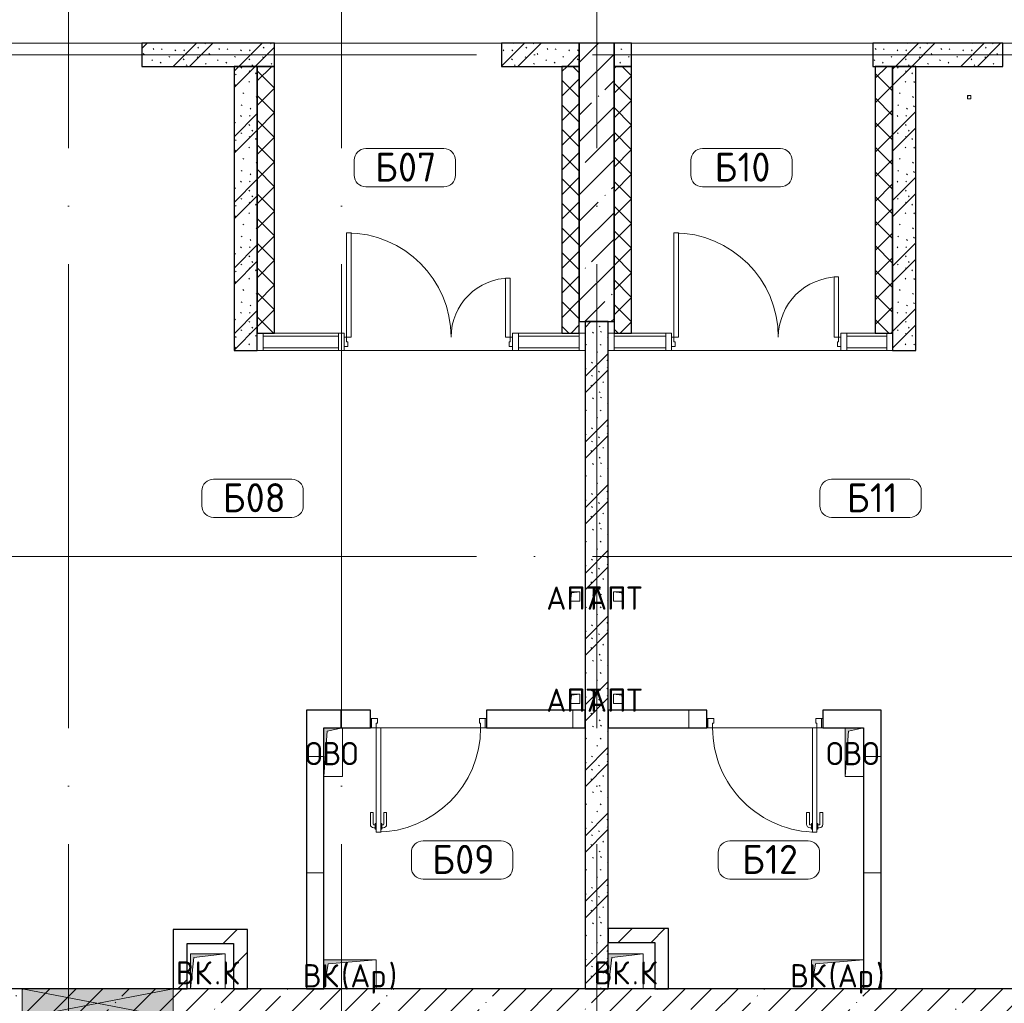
# Model space of a CAD drawing. Header units: millimetres. Extents: x -30540 to 173936, y -11730 to 122288.
# Tile 98 of 116: x 96233 to 104718, y 85875 to 94352. Entities that reach past the tile are written whole.
import ezdxf

# ---------------------------------------------------------------- set-up
doc = ezdxf.new("R2010")
doc.units = ezdxf.units.MM
doc.linetypes.add('ADSK_Линия сетки', pattern=[5000, 4000, -500, 0, -500])
for name, color, linetype, lineweight in [('A-____-NOTE-TEXT', 7, 'Continuous', 18), ('A-AREA-____-IDEN', 7, 'Continuous', 9), ('A-DOOR-____-MCUT', 7, 'Continuous', 9), ('A-DOOR-____-OTLN', 7, 'Continuous', 18), ('A-DOOR-FRAM-MCUT', 7, 'Continuous', 9), ('A-FLOR-____-OTLN', 7, 'Continuous', 18), ('A-GLAZ-____-MCUT', 7, 'Continuous', 9), ('A-GLAZ-____-OTLN', 7, 'Continuous', 18), ('A-GLAZ-CURT-MCUT', 7, 'Continuous', 9), ('A-GLAZ-CURT-OTLN', 7, 'Continuous', 18), ('A-GLAZ-CWMG-MCUT', 7, 'Continuous', 9), ('A-GLAZ-CWMG-OTLN', 7, 'Continuous', 18), ('A-WALL-____-MCUT', 7, 'Continuous', 40), ('A-WALL-____-PATT', 7, 'Continuous', 40), ('I-WALL-____-MCUT', 7, 'Continuous', 40), ('M-EQPM-____-OTLN', 7, 'Continuous', 18), ('S-COLS-____-MCUT', 7, 'Continuous', 40), ('S-COLS-____-OTLN', 7, 'Continuous', 18), ('S-GRID-____-OTLN', 7, 'Continuous', 9)]:
    doc.layers.add(name, color=color, linetype=linetype, lineweight=lineweight)
doc.styles.add('GOST Common', font='GOST_Common.ttf', dxfattribs={"height": 200})
doc.styles.add('GOST Common_4', font='GOST_Common.ttf', dxfattribs={"height": 250})
pattern_1 = [(45, (0, 0), (-228.0985, 228.0985), []), (45, (228.1, 0), (-228.0985, 228.0985), [403.225, -80.645, 6.706, -73.939])]
pattern_2 = [(135, (300.56, 377.28), (-565.6854, 6e-14), [10, -790]), (135, (349.8, 474.73), (-565.6854, 6e-14), [10, -790]), (135, (423.93, 473.06), (-565.6854, 6e-14), [10, -790]), (135, (229.92, 447.9), (-565.6854, 6e-14), [10, -790]), (135, (155.08, 447.9), (-565.6854, 6e-14), [10, -790]), (135, (114.9, 369.03), (-565.6854, 6e-14), [10, -790]), (135, (132.43, 285.8), (-565.6854, 6e-14), [10, -790]), (135, (214.66, 322), (-565.6854, 6e-14), [10, -790]), (135, (198.16, 261.88), (-565.6854, 6e-14), [10, -790]), (135, (45.2, 272.9), (-565.6854, 6e-14), [10, -790]), (135, (42.32, 336.16), (-565.6854, 6e-14), [10, -790]), (135, (92.26, 192.24), (-565.6854, 6e-14), [10, -790]), (135, (7.07, 149.2), (-565.6854, 6e-14), [10, -790]), (135, (80.6, 95.1), (-565.6854, 6e-14), [10, -790]), (135, (79.53, 36.94), (-565.6854, 6e-14), [10, -790]), (135, (153.87, 74.56), (-565.6854, 6e-14), [10, -790]), (135, (228.35, 124.8), (-565.6854, 6e-14), [10, -790]), (135, (279.75, 180.4), (-565.6854, 6e-14), [10, -790]), (135, (282.9, 31.63), (-565.6854, 6e-14), [10, -790]), (135, (377.38, 53.45), (-565.6854, 6e-14), [10, -790]), (135, (352.28, 102.7), (-565.6854, 6e-14), [10, -790]), (135, (354.05, 0), (-565.6854, 6e-14), [10, -790]), (135, (553.23, 16.45), (-565.6854, 6e-14), [10, -790]), (135, (542.38, 63.45), (-565.6854, 6e-14), [10, -790]), (135, (536.58, 239.3), (-565.6854, 6e-14), [10, -790]), (135, (475.85, 203.9), (-565.6854, 6e-14), [10, -790]), (135, (475.85, 316.54), (-565.6854, 6e-14), [10, -790]), (135, (520.8, 408.7), (-565.6854, 6e-14), [10, -790]), (135, (551.1, 470.8), (-565.6854, 6e-14), [10, -790]), (135, (235.25, 537.93), (-565.6854, 6e-14), [10, -790]), (135, (407.25, 547.65), (-565.6854, 6e-14), [10, -790]), (135, (94.5, 558.6), (-565.6854, 6e-14), [10, -790]), (135, (46.4, 532.3), (-565.6854, 6e-14), [10, -790]), (135, (85.56, 465.04), (-565.6854, 6e-14), [10, -790]), (135, (355.53, 181.14), (-565.6854, 6e-14), [10, -790]), (135, (362.23, 243.6), (-565.6854, 6e-14), [10, -790]), (135, (413.45, 344.1), (-565.6854, 6e-14), [10, -790]), (135, (286.3, 273.25), (-565.6854, 6e-14), [10, -790]), (135, (423.02, 263.72), (-565.6854, 6e-14), [10, -790]), (135, (162.94, 190.2), (-565.6854, 6e-14), [10, -790]), (135, (470.25, 120.93), (-565.6854, 6e-14), [10, -790]), (135, (484.48, 9.78), (-565.6854, 6e-14), [10, -790]), (45, (0, 212.13), (-565.6854, 0), []), (45, (212.13, 0), (-565.6854, 0), []), (45, (353.55, 0), (-565.6854, 0), []), (45, (0, 353.55), (-565.6854, 0), [])]
pattern_3 = [(0, (0, 0), (0, 1000), []), (90, (0, 0), (-1000, 6e-14), [])]
pattern_4 = [(45, (0, 0), (-106.06602, 106.06602), []), (135, (0, 0), (-106.06602, -106.06602), [])]
pattern_5 = [(45, (0, 0), (-424.264, 424.264), []), (45, (0, 282.8), (-424.264, 424.264), [])]

# ---------------------------------------------------------------- blocks, each defined once
blk = doc.blocks.new('АР_Дверь однопольная - 1000х2100h_900__Глухая_С_у аренда_1 эт-4499766-01 ЭМ')
at = {"layer": 'A-DOOR-____-MCUT', "color": 254, "lineweight": 15, "true_color": 0xcccccc}
for p, q in [((-450, 975), (-450, 75)), ((-410, 975), (-450, 975)), ((-410, 75), (-410, 975)), ((-450, 75), (-410, 75))]:
    blk.add_line(p, q, dxfattribs=at)
at = {"layer": 'A-DOOR-____-OTLN', "color": 254, "lineweight": 5, "true_color": 0xcccccc}
for p, q in [((-458, 937.5), (-470, 937.5)), ((-458, 950), (-458, 900)), ((-450, 950), (-458, 950)), ((-410, 950), (-402, 950)), ((-402, 950), (-402, 900)), ((-402, 937.5), (-390, 937.5)), ((-500, 805), (-500, 907.5)), ((-475, 805), (-475, 907.5)), ((-458, 912.5), (-470, 912.5)), ((-458, 900), (-450, 900)), ((-402, 900), (-410, 900)), ((-402, 912.5), (-390, 912.5)), ((-385, 805), (-385, 907.5)), ((-360, 805), (-360, 907.5)), ((-475, 805), (-500, 805)), ((-385, 805), (-360, 805))]:
    blk.add_line(p, q, dxfattribs=at)
for centre, radius, start, end in [((-470, 907.5), 30, 90, 180), ((-390, 907.5), 30, 360, 90), ((-470, 907.5), 4.99, 90, 180), ((-390, 907.5), 4.99, 360, 90)]:
    blk.add_arc(centre, radius, start, end, dxfattribs=at)
at = {"layer": 'A-DOOR-____-OTLN', "color": 254, "lineweight": 13, "true_color": 0xcccccc}
blk.add_arc((-450, 75), 900, 360, 90, dxfattribs=at)
at = {"layer": 'A-DOOR-FRAM-MCUT', "color": 254, "lineweight": 15, "true_color": 0xcccccc}
for p, q in [((-490, 75), (-500, 75)), ((-450, 75), (-490, 75)), ((-490, 75), (-490, -5)), ((-450, 35), (-450, 75)), ((-440, 35), (-450, 35)), ((-440, -5), (-440, 35)), ((450, 35), (440, 35)), ((440, 35), (440, -5)), ((490, 75), (450, 75)), ((450, 75), (450, 35)), ((490, -5), (490, 75)), ((490, 75), (500, 75)), ((-490, -5), (-500, -5)), ((-490, -5), (-440, -5)), ((440, -5), (490, -5)), ((490, -5), (500, -5))]:
    blk.add_line(p, q, dxfattribs=at)
blk = doc.blocks.new('АР_Дверь однопольная - 1000х2100h_900__Глухая_С_у аренда_1 эт-4499795-01 ЭМ')
at = {"layer": 'A-DOOR-____-MCUT', "color": 254, "lineweight": 15, "true_color": 0xcccccc}
for p, q in [((450, 975), (410, 975)), ((410, 975), (410, 75)), ((450, 75), (450, 975)), ((410, 75), (450, 75))]:
    blk.add_line(p, q, dxfattribs=at)
at = {"layer": 'A-DOOR-____-OTLN', "color": 254, "lineweight": 5, "true_color": 0xcccccc}
for p, q in [((402, 937.5), (390, 937.5)), ((402, 950), (402, 900)), ((410, 950), (402, 950)), ((450, 950), (458, 950)), ((458, 950), (458, 900)), ((458, 937.5), (470, 937.5)), ((360, 805), (360, 907.5)), ((385, 805), (385, 907.5)), ((402, 912.5), (390, 912.5)), ((402, 900), (410, 900)), ((458, 900), (450, 900)), ((458, 912.5), (470, 912.5)), ((475, 805), (475, 907.5)), ((500, 805), (500, 907.5)), ((385, 805), (360, 805)), ((475, 805), (500, 805))]:
    blk.add_line(p, q, dxfattribs=at)
at = {"layer": 'A-DOOR-____-OTLN', "color": 254, "lineweight": 13, "true_color": 0xcccccc}
blk.add_arc((450, 75), 900, 90, 180, dxfattribs=at)
at = {"layer": 'A-DOOR-____-OTLN', "color": 254, "lineweight": 5, "true_color": 0xcccccc}
for centre, radius, start, end in [((390, 907.5), 30, 90, 180), ((470, 907.5), 30, 0, 90), ((390, 907.5), 4.99, 90, 180), ((470, 907.5), 4.99, 0, 90)]:
    blk.add_arc(centre, radius, start, end, dxfattribs=at)
at = {"layer": 'A-DOOR-FRAM-MCUT', "color": 254, "lineweight": 15, "true_color": 0xcccccc}
for p, q in [((-490, 75), (-500, 75)), ((-450, 75), (-490, 75)), ((-490, 75), (-490, -5)), ((-450, 35), (-450, 75)), ((-440, 35), (-450, 35)), ((-440, -5), (-440, 35)), ((450, 35), (440, 35)), ((440, 35), (440, -5)), ((490, 75), (450, 75)), ((450, 75), (450, 35)), ((490, -5), (490, 75)), ((490, 75), (500, 75)), ((-490, -5), (-500, -5)), ((-490, -5), (-440, -5)), ((440, -5), (490, -5)), ((490, -5), (500, -5))]:
    blk.add_line(p, q, dxfattribs=at)
blk = doc.blocks.new('Системная панель - С остеклением-1327012-01 ЭМ')
at = {"layer": 'A-GLAZ-CURT-MCUT', "color": 254, "lineweight": 15, "true_color": 0xcccccc}
for p, q in [((222.5, 50), (-222.5, 50)), ((-222.5, 50), (-222.5, -50)), ((222.5, -50), (222.5, 50)), ((-222.5, -50), (222.5, -50))]:
    blk.add_line(p, q, dxfattribs=at)
blk = doc.blocks.new('Системная панель - С остеклением-1327004-01 ЭМ')
at = {"layer": 'A-GLAZ-CURT-MCUT', "color": 254, "lineweight": 15, "true_color": 0xcccccc}
for p, q in [((262.5, 50), (-262.5, 50)), ((-262.5, 50), (-262.5, -50)), ((262.5, -50), (262.5, 50)), ((-262.5, -50), (262.5, -50))]:
    blk.add_line(p, q, dxfattribs=at)
blk = doc.blocks.new('АР_Дверь_Панель двупольная - АР_Дверь_Панель двупольная-1327041-01 ЭМ')
at = {"layer": 'A-DOOR-____-MCUT', "color": 254, "lineweight": 15, "true_color": 0xcccccc}
for p, q in [((-710, 40), (-710, 940)), ((-710, 940), (-670, 940)), ((-670, 940), (-670, 40)), ((710, 560), (670, 560)), ((670, 560), (670, 40)), ((710, 40), (710, 560)), ((-670, 40), (-710, 40)), ((670, 40), (710, 40))]:
    blk.add_line(p, q, dxfattribs=at)
at = {"layer": 'A-DOOR-____-OTLN', "color": 254, "lineweight": 13, "true_color": 0xcccccc}
for centre, radius, start, end in [((-710, 40), 900, 0, 90), ((710, 40), 520, 90, 180)]:
    blk.add_arc(centre, radius, start, end, dxfattribs=at)
at = {"layer": 'A-DOOR-FRAM-MCUT', "color": 254, "lineweight": 15, "true_color": 0xcccccc}
for p, q in [((-730, 40), (-710, 40)), ((-730, -40), (-730, 40)), ((-710, 40), (-710, 0)), ((710, 0), (700, 0)), ((700, 0), (700, -40)), ((730, 40), (710, 40)), ((710, 40), (710, 0)), ((730, -40), (730, 40)), ((-700, -40), (-730, -40)), ((-710, 0), (-700, 0)), ((-700, 0), (-700, -40)), ((700, -40), (730, -40))]:
    blk.add_line(p, q, dxfattribs=at)
blk = doc.blocks.new('Системная панель - С остеклением-1327038-01 ЭМ')
at = {"layer": 'A-GLAZ-CURT-MCUT', "color": 254, "lineweight": 15, "true_color": 0xcccccc}
for p, q in [((172.5, 50), (-172.5, 50)), ((-172.5, 50), (-172.5, -50)), ((172.5, -50), (172.5, 50)), ((-172.5, -50), (172.5, -50))]:
    blk.add_line(p, q, dxfattribs=at)
blk = doc.blocks.new('АР_Дверь_Панель двупольная - АР_Дверь_Панель двупольная-1327068-01 ЭМ')
at = {"layer": 'A-DOOR-____-MCUT', "color": 254, "lineweight": 15, "true_color": 0xcccccc}
for p, q in [((-705, 40), (-705, 940)), ((-705, 940), (-665, 940)), ((-665, 940), (-665, 40)), ((705, 550), (665, 550)), ((665, 550), (665, 40)), ((705, 40), (705, 550)), ((-665, 40), (-705, 40)), ((665, 40), (705, 40))]:
    blk.add_line(p, q, dxfattribs=at)
at = {"layer": 'A-DOOR-____-OTLN', "color": 254, "lineweight": 13, "true_color": 0xcccccc}
for centre, radius, start, end in [((-705, 40), 900, 0, 90), ((705, 40), 510, 90, 180)]:
    blk.add_arc(centre, radius, start, end, dxfattribs=at)
at = {"layer": 'A-DOOR-FRAM-MCUT', "color": 254, "lineweight": 15, "true_color": 0xcccccc}
for p, q in [((-725, 40), (-705, 40)), ((-725, -40), (-725, 40)), ((-705, 40), (-705, 0)), ((705, 0), (695, 0)), ((695, 0), (695, -40)), ((725, 40), (705, 40)), ((705, 40), (705, 0)), ((725, -40), (725, 40)), ((-695, -40), (-725, -40)), ((-705, 0), (-695, 0)), ((-695, 0), (-695, -40)), ((695, -40), (725, -40))]:
    blk.add_line(p, q, dxfattribs=at)
blk = doc.blocks.new('Системная панель - С остеклением-1327005-01 ЭМ')
at = {"layer": 'A-GLAZ-CURT-MCUT', "color": 254, "lineweight": 15, "true_color": 0xcccccc}
for p, q in [((325, 50), (-325, 50)), ((-325, 50), (-325, -50)), ((325, -50), (325, 50)), ((-325, -50), (325, -50))]:
    blk.add_line(p, q, dxfattribs=at)
blk = doc.blocks.new('Прямоугольный импост - 150Х50-1324026-01 ЭМ')
at = {"layer": 'A-GLAZ-CWMG-MCUT', "color": 254, "lineweight": 15, "true_color": 0xcccccc}
for p, q in [((-50, 75), (0, 75)), ((-50, -75), (-50, 75)), ((0, 75), (0, -75)), ((0, -75), (-50, -75))]:
    blk.add_line(p, q, dxfattribs=at)
blk = doc.blocks.new('Прямоугольный импост - 150Х50-1323995-01 ЭМ')
at = {"layer": 'A-GLAZ-CWMG-MCUT', "color": 254, "lineweight": 15, "true_color": 0xcccccc}
for p, q in [((-25, 75), (25, 75)), ((-25, 40), (-25, 75)), ((25, 75), (25, -75)), ((-25, -75), (-25, -40)), ((25, -75), (-25, -75))]:
    blk.add_line(p, q, dxfattribs=at)
blk = doc.blocks.new('Прямоугольный импост - 150Х50-V83-01 ЭМ')
at = {"layer": 'A-GLAZ-CWMG-MCUT', "color": 254, "lineweight": 15, "true_color": 0xcccccc}
for p, q in [((-25, 75), (25, 75)), ((-25, -75), (-25, 75)), ((25, 75), (25, 40)), ((25, -75), (-25, -75)), ((25, -40), (25, -75))]:
    blk.add_line(p, q, dxfattribs=at)
blk = doc.blocks.new('Прямоугольный импост - 150Х50-1324027-01 ЭМ')
at = {"layer": 'A-GLAZ-CWMG-MCUT', "color": 254, "lineweight": 15, "true_color": 0xcccccc}
for p, q in [((0, 75), (-50, 75)), ((-50, 75), (-50, -75)), ((0, -75), (0, 75)), ((-50, -75), (0, -75))]:
    blk.add_line(p, q, dxfattribs=at)
blk = doc.blocks.new('АР_Отверстие прямоугольное - ОВВ-4520822-01 ЭМ')
at = {"layer": 'A-GLAZ-____-OTLN', "lineweight": 13, "true_color": 0xf9f9f9}
blk.add_hatch(color=7, dxfattribs=at).paths.add_polyline_path([(-525, 125), (-525, -125), (775, -125), (775, 125)])
at = {"layer": 'A-GLAZ-____-MCUT', "color": 254, "lineweight": 15, "true_color": 0xcccccc}
for p, q in [((-525, 125), (-525, -125)), ((775, 125), (775, -125))]:
    blk.add_line(p, q, dxfattribs=at)
at = {"layer": 'A-GLAZ-____-OTLN', "color": 254, "lineweight": 5, "true_color": 0xcccccc}
for p, q in [((775, 125), (-525, -125)), ((-525, 125), (775, -125))]:
    blk.add_line(p, q, dxfattribs=at)
at = {"layer": 'A-GLAZ-____-OTLN', "color": 254, "lineweight": 13, "true_color": 0xcccccc}
for p, q in [((775, 125), (-525, 125)), ((-525, 125), (-525, -125)), ((775, -125), (775, 125)), ((-525, -125), (775, -125))]:
    blk.add_line(p, q, dxfattribs=at)
blk = doc.blocks.new('АР_Канал вертикальный прямоугольный - ВК_К-6141898-01 ЭМ')
at = {"layer": 'M-EQPM-____-OTLN', "lineweight": 13, "true_color": 0xe2e2e2}
blk.add_hatch(color=254, dxfattribs=at).paths.add_polyline_path([(-150, -150), (-120, 120), (150, 150), (-150, 150)])
at = {"layer": 'M-EQPM-____-OTLN', "color": 253, "lineweight": 13, "true_color": 0xaaaaaa}
for p, q in [((150, 150), (-150, 150)), ((-150, 150), (-150, -150)), ((150, 150), (-150, 150)), ((-150, 150), (-150, -150)), ((-150, -150), (-150, 150)), ((-150, 150), (150, 150)), ((-150, -150), (-120, 120)), ((-150, -150), (-120, 120)), ((-120, 120), (150, 150)), ((-120, 120), (150, 150)), ((150, -150), (150, 150)), ((150, 150), (150, -150)), ((-150, -150), (150, -150)), ((150, -150), (-150, -150))]:
    blk.add_line(p, q, dxfattribs=at)
blk = doc.blocks.new('АР_Канал вертикальный прямоугольный - ВК_К-6739870-01 ЭМ')
at = {"layer": 'M-EQPM-____-OTLN', "lineweight": 13, "true_color": 0xe2e2e2}
blk.add_hatch(color=254, dxfattribs=at).paths.add_polyline_path([(-150, -150), (-120, 120), (150, 150), (-150, 150)])
at = {"layer": 'M-EQPM-____-OTLN', "color": 253, "lineweight": 13, "true_color": 0xaaaaaa}
for p, q in [((150, 150), (-150, 150)), ((-150, 150), (-150, -150)), ((150, 150), (-150, 150)), ((-150, 150), (-150, -150)), ((-150, -150), (-150, 150)), ((-150, 150), (150, 150)), ((-150, -150), (-120, 120)), ((-150, -150), (-120, 120)), ((-120, 120), (150, 150)), ((-120, 120), (150, 150)), ((150, -150), (150, 150)), ((150, 150), (150, -150)), ((-150, -150), (150, -150)), ((150, -150), (-150, -150))]:
    blk.add_line(p, q, dxfattribs=at)
blk = doc.blocks.new('АР_Канал вертикальный прямоугольный - ВК_Ар_-2271467-01 ЭМ')
at = {"layer": 'M-EQPM-____-OTLN', "lineweight": 13, "true_color": 0xe2e2e2}
blk.add_hatch(color=254, dxfattribs=at).paths.add_polyline_path([(-225, -125), (-190, 90), (225, 125), (-225, 125)])
at = {"layer": 'M-EQPM-____-OTLN', "color": 253, "lineweight": 13, "true_color": 0xaaaaaa}
for p, q in [((225, 125), (-225, 125)), ((-225, 125), (-225, -125)), ((225, 125), (-225, 125)), ((-225, 125), (-225, -125)), ((-225, -125), (-225, 125)), ((-225, 125), (225, 125)), ((-225, -125), (-190, 90)), ((-225, -125), (-190, 90)), ((-190, 90), (225, 125)), ((-190, 90), (225, 125)), ((225, -125), (225, 125)), ((225, 125), (225, -125)), ((-225, -125), (225, -125)), ((225, -125), (-225, -125))]:
    blk.add_line(p, q, dxfattribs=at)
blk = doc.blocks.new('АР_Канал вертикальный прямоугольный - ОВО-2981035-01 ЭМ')
at = {"layer": 'M-EQPM-____-OTLN', "lineweight": 13, "true_color": 0xe2e2e2}
blk.add_hatch(color=254, dxfattribs=at).paths.add_polyline_path([(-80, -210), (-51, 181), (80, 210), (-80, 210), (-80, 82)])
at = {"layer": 'M-EQPM-____-OTLN', "color": 253, "lineweight": 13, "true_color": 0xaaaaaa}
for p, q in [((80, 210), (-80, 210)), ((-80, 210), (-80, -210)), ((80, 210), (-80, 210)), ((-80, 210), (-80, -210)), ((-80, -210), (-80, 210)), ((-80, 210), (80, 210)), ((-80, -210), (-51, 181)), ((-80, -210), (-51, 181)), ((-51, 181), (80, 210)), ((-51, 181), (80, 210)), ((80, -210), (80, 210)), ((80, 210), (80, -210)), ((-80, -210), (80, -210)), ((80, -210), (-80, -210))]:
    blk.add_line(p, q, dxfattribs=at)
blk = doc.blocks.new('АР_Канал вертикальный прямоугольный - АПТ-2616171-01 ЭМ')
at = {"layer": 'M-EQPM-____-OTLN', "lineweight": 13, "true_color": 0xe2e2e2}
blk.add_hatch(color=254, dxfattribs=at).paths.add_polyline_path([(-40, -40), (-32, 32), (40, 40), (-40, 40)])
at = {"layer": 'M-EQPM-____-OTLN', "color": 253, "lineweight": 13, "true_color": 0xaaaaaa}
for p, q in [((40, 40), (-40, 40)), ((-40, 40), (-40, -40)), ((40, 40), (-40, 40)), ((-40, 40), (-40, -40)), ((-40, -40), (-40, 40)), ((-40, 40), (40, 40)), ((-40, -40), (-32, 32)), ((-40, -40), (-32, 32)), ((-32, 32), (40, 40)), ((-32, 32), (40, 40)), ((40, -40), (40, 40)), ((40, 40), (40, -40)), ((-40, -40), (40, -40)), ((40, -40), (-40, -40))]:
    blk.add_line(p, q, dxfattribs=at)
blk = doc.blocks.new('АР_Канал вертикальный прямоугольный - АПТ-2984948-01 ЭМ')
at = {"layer": 'M-EQPM-____-OTLN', "lineweight": 13, "true_color": 0xe2e2e2}
blk.add_hatch(color=254, dxfattribs=at).paths.add_polyline_path([(-40, 40), (-40, -40), (40, -40), (-32, -32)])
at = {"layer": 'M-EQPM-____-OTLN', "color": 253, "lineweight": 13, "true_color": 0xaaaaaa}
for p, q in [((-40, 40), (-32, -32)), ((-40, 40), (-32, -32)), ((-40, -40), (-40, 40)), ((-40, 40), (40, 40)), ((-40, -40), (-40, 40)), ((40, 40), (-40, 40)), ((-40, 40), (-40, -40)), ((40, 40), (40, -40)), ((40, -40), (40, 40)), ((40, -40), (-40, -40)), ((40, -40), (-40, -40)), ((-40, -40), (40, -40)), ((-32, -32), (40, -40)), ((-32, -32), (40, -40))]:
    blk.add_line(p, q, dxfattribs=at)
blk = doc.blocks.new('АР_Канал вертикальный прямоугольный - ВК_ПоливКР-4769424-01 ЭМ')
at = {"layer": 'M-EQPM-____-OTLN', "lineweight": 13, "true_color": 0xe2e2e2}
blk.add_hatch(color=254, dxfattribs=at).paths.add_polyline_path([(-15, -15), (-12, 12), (15, 15), (-15, 15)])
at = {"layer": 'M-EQPM-____-OTLN', "color": 253, "lineweight": 13, "true_color": 0xaaaaaa}
for p, q in [((15, 15), (-15, 15)), ((-15, 15), (-15, -15)), ((15, 15), (-15, 15)), ((-15, 15), (-15, -15)), ((-15, -15), (-15, 15)), ((-15, 15), (15, 15)), ((-15, -15), (-12, 12)), ((-15, -15), (-12, 12)), ((-12, 12), (15, 15)), ((-12, 12), (15, 15)), ((15, -15), (15, 15)), ((15, 15), (15, -15)), ((-15, -15), (15, -15)), ((15, -15), (-15, -15))]:
    blk.add_line(p, q, dxfattribs=at)
blk = doc.blocks.new('Наметкина 10_РД_АР_К3_отсоединено_rvt-1-01 ЭМ')
at = {"layer": 'A-WALL-____-PATT', "lineweight": 5, "true_color": 0xcccccc}
h = blk.add_hatch(dxfattribs=at)
h.set_pattern_fill('FP_51', color=254, style=0, pattern_type=2)
h.set_pattern_definition(pattern_2)
h.paths.add_polyline_path([(98430.3, 93950), (98430.3, 94150), (97285.3, 94150), (97285.3, 93950), (97993.4, 93950)])
h = blk.add_hatch(dxfattribs=at)
h.set_pattern_fill('FP_51', color=254, style=0, pattern_type=2)
h.set_pattern_definition(pattern_2)
h.paths.add_polyline_path([(101055.3, 93950), (101055.3, 94150), (100385.3, 94150), (100385.3, 93950)])
h = blk.add_hatch(dxfattribs=at)
h.set_pattern_fill('FP_51', color=254, style=0, pattern_type=2)
h.set_pattern_definition(pattern_2)
h.paths.add_polyline_path([(101505.3, 93950), (101505.3, 94150), (101355.3, 94150), (101355.3, 93950)])
h = blk.add_hatch(dxfattribs=at)
h.set_pattern_fill('FP_51', color=254, style=0, pattern_type=2)
h.set_pattern_definition(pattern_2)
h.paths.add_polyline_path([(104705.3, 93950), (104705.3, 94150), (103585.3, 94150), (103585.3, 93950)])
h = blk.add_hatch(dxfattribs=at)
h.set_pattern_fill('FP_51', color=254, style=0, pattern_type=2)
h.set_pattern_definition(pattern_2)
h.paths.add_polyline_path([(98280.3, 91500.4), (98280.3, 93950), (98080.3, 93950), (98080.3, 91500.4)])
h = blk.add_hatch(dxfattribs=at)
h.set_pattern_fill('FP_53', color=254, style=0, pattern_type=2)
h.set_pattern_definition(pattern_4)
h.paths.add_polyline_path([(98430.3, 91650.4), (98430.3, 93950), (98280.3, 93950), (98280.3, 91650.4)])
h = blk.add_hatch(dxfattribs=at)
h.set_pattern_fill('FP_53', color=254, style=0, pattern_type=2)
h.set_pattern_definition(pattern_4)
h.paths.add_polyline_path([(101055.3, 91650.4), (101055.3, 93950), (100905.3, 93950), (100905.3, 91650.4)])
h = blk.add_hatch(dxfattribs=at)
h.set_pattern_fill('FP_53', color=254, style=0, pattern_type=2)
h.set_pattern_definition(pattern_4)
h.paths.add_polyline_path([(101505.3, 91650), (101505.3, 93950), (101355.3, 93950), (101355.3, 91650)])
h = blk.add_hatch(dxfattribs=at)
h.set_pattern_fill('FP_53', color=254, style=0, pattern_type=2)
h.set_pattern_definition(pattern_4)
h.paths.add_polyline_path([(103755.3, 91650), (103755.3, 93949.6), (103605.3, 93949.6), (103605.3, 91650)])
h = blk.add_hatch(dxfattribs=at)
h.set_pattern_fill('FP_51', color=254, style=0, pattern_type=2)
h.set_pattern_definition(pattern_2)
h.paths.add_polyline_path([(103955.3, 91500), (103955.3, 93949.6), (103755.3, 93949.6), (103755.3, 91500)])
h = blk.add_hatch(dxfattribs=at)
h.set_pattern_fill('FP_51', color=254, style=0, pattern_type=2)
h.set_pattern_definition(pattern_2)
h.paths.add_polyline_path([(101305.3, 85999.9), (101305.3, 91750), (101105.3, 91750), (101105.3, 85999.9)])
h = blk.add_hatch(dxfattribs=at)
h.set_pattern_fill('FP_50', color=254, style=0, pattern_type=2)
h.set_pattern_definition(pattern_3)
h.paths.add_polyline_path([(98705.3, 88250), (99255.3, 88250), (99255.3, 88400), (98705.3, 88400)])
h.paths.add_polyline_path([(101105.3, 88250), (101105.3, 88400), (100255.3, 88400), (100255.3, 88250)])
h = blk.add_hatch(dxfattribs=at)
h.set_pattern_fill('FP_50', color=254, style=0, pattern_type=2)
h.set_pattern_definition(pattern_3)
h.paths.add_polyline_path([(103505.3, 88250), (103655.3, 88250), (103655.3, 88400), (103153.7, 88400), (103153.7, 88250), (103374.3, 88250)])
h.paths.add_polyline_path([(102153.7, 88250), (102153.7, 88400), (101305.3, 88400), (101305.3, 88250), (102073.8, 88250)])
h = blk.add_hatch(dxfattribs=at)
h.set_pattern_fill('FP_50', color=254, style=0, pattern_type=2)
h.set_pattern_definition(pattern_3)
h.paths.add_polyline_path([(98855.3, 86000), (98855.3, 88250), (98705.3, 88250), (98705.3, 86000)])
h = blk.add_hatch(dxfattribs=at)
h.set_pattern_fill('FP_50', color=254, style=0, pattern_type=2)
h.set_pattern_definition(pattern_3)
h.paths.add_polyline_path([(103655.3, 86000), (103655.3, 88250), (103505.3, 88250), (103505.3, 86000)])
h = blk.add_hatch(dxfattribs=at)
h.set_pattern_fill('FP_52', color=254, style=0, pattern_type=2)
h.set_pattern_definition(pattern_5)
h.paths.add_polyline_path([(97675.3, 86000), (97675.3, 86510), (97555.3, 86510), (97555.3, 86000)])
h = blk.add_hatch(dxfattribs=at)
h.set_pattern_fill('FP_52', color=254, style=0, pattern_type=2)
h.set_pattern_definition(pattern_5)
h.paths.add_polyline_path([(97675.3, 86390), (98075.3, 86390), (98075.3, 86510), (97675.3, 86510)])
h = blk.add_hatch(dxfattribs=at)
h.set_pattern_fill('FP_52', color=254, style=0, pattern_type=2)
h.set_pattern_definition(pattern_5)
h.paths.add_polyline_path([(98195.3, 86000), (98195.3, 86510), (98075.3, 86510), (98075.3, 86000)])
h = blk.add_hatch(dxfattribs=at)
h.set_pattern_fill('FP_52', color=254, style=0, pattern_type=2)
h.set_pattern_definition(pattern_5)
h.paths.add_polyline_path([(101705.3, 86400), (101825.3, 86400), (101825.3, 86520), (101305.3, 86520), (101305.3, 86400)])
h = blk.add_hatch(dxfattribs=at)
h.set_pattern_fill('FP_27', color=254, style=0, pattern_type=2)
h.set_pattern_definition(pattern_1)
h.paths.add_polyline_path([(92072.8, 85750), (107255.3, 85750), (107255.3, 86000), (88680.3, 86000), (88680.3, 85750), (92030.3, 85750)])
at = {"layer": 'S-COLS-____-OTLN', "lineweight": 5, "true_color": 0xcccccc}
h = blk.add_hatch(dxfattribs=at)
h.set_pattern_fill('FP_27', color=254, style=0, pattern_type=2)
h.set_pattern_definition(pattern_1)
h.paths.add_polyline_path([(101355.3, 91750), (101355.3, 94150), (101055.3, 94150), (101055.3, 91750)])
at = {"layer": 'A-FLOR-____-OTLN', "color": 254, "lineweight": 13, "true_color": 0xcccccc}
for p, q in [((97285.3, 94150), (95305.3, 94150)), ((100385.3, 94150), (98430.3, 94150)), ((103585.3, 94150), (101505.3, 94150)), ((106785.3, 94150), (104705.3, 94150)), ((104705.3, 93950), (103955.3, 93949.6)), ((98430.3, 91650.4), (98980.3, 91650.4)), ((100530.3, 91650.4), (100905.3, 91650.4)), ((101505.3, 91650), (101800.3, 91650)), ((103360.3, 91650), (103605.3, 91650)), ((98980.3, 91500.4), (98330.3, 91500.4)), ((99030.3, 91500.4), (100480.3, 91500.4)), ((100480.3, 91500.4), (99030.3, 91500.4)), ((101055.3, 91500.4), (100530.3, 91500.4)), ((101800.3, 91500), (101355.3, 91500)), ((101850.3, 91500), (103310.3, 91500)), ((103310.3, 91500), (101850.3, 91500)), ((103705.3, 91500), (103360.3, 91500)), ((99255.3, 88250), (99265.3, 88250)), ((99345.3, 88250), (100205.3, 88250)), ((100245.3, 88250), (100255.3, 88250)), ((102153.7, 88250), (102163.7, 88250)), ((102203.7, 88250), (103063.7, 88250)), ((103143.7, 88250), (103153.7, 88250)), ((97555.3, 86000), (97555.3, 86510))]:
    blk.add_line(p, q, dxfattribs=at)
at = {"layer": 'A-WALL-____-MCUT', "color": 254, "lineweight": 30, "true_color": 0xcccccc}
for p, q in [((98430.3, 94150), (97285.3, 94150)), ((97285.3, 94150), (97285.3, 93950)), ((98430.3, 93950), (98430.3, 94150)), ((101055.3, 94150), (100385.3, 94150)), ((100385.3, 94150), (100385.3, 93950)), ((101055.3, 93950), (101055.3, 94150)), ((101505.3, 94150), (101355.3, 94150)), ((101355.3, 94150), (101355.3, 93950)), ((101505.3, 93950), (101505.3, 94150)), ((104705.3, 94150), (103585.3, 94150)), ((103585.3, 94150), (103585.3, 93950)), ((104705.3, 93950), (104705.3, 94150)), ((97285.3, 93950), (98430.3, 93950)), ((98280.3, 93950), (98280.3, 91650.4)), ((98430.3, 93950), (98280.3, 93950)), ((98430.3, 91650.4), (98430.3, 93950)), ((100385.3, 93950), (101055.3, 93950)), ((100905.3, 93950), (100905.3, 91650.4)), ((101055.3, 93950), (100905.3, 93950)), ((101055.3, 91650.4), (101055.3, 93950)), ((101505.3, 93950), (101355.3, 93950)), ((101355.3, 93950), (101355.3, 91650)), ((101355.3, 93950), (101505.3, 93950)), ((101505.3, 91650), (101505.3, 93950)), ((103585.3, 93950), (104705.3, 93950)), ((103755.3, 93949.6), (103605.3, 93949.6)), ((103605.3, 93949.6), (103605.3, 91650)), ((103755.3, 91650), (103755.3, 93949.6)), ((98280.3, 91650.4), (98430.3, 91650.4)), ((100905.3, 91650.4), (101055.3, 91650.4)), ((101355.3, 91650), (101505.3, 91650)), ((103605.3, 91650), (103755.3, 91650)), ((96255.3, 86000), (90070.3, 86000)), ((97555.3, 86000), (96255.3, 86000)), ((107255.3, 86000), (97555.3, 86000))]:
    blk.add_line(p, q, dxfattribs=at)
at = {"layer": 'I-WALL-____-MCUT', "color": 254, "lineweight": 30, "true_color": 0xcccccc}
for p, q in [((98080.3, 93950), (98080.3, 91500.4)), ((98280.3, 93950), (98080.3, 93950)), ((98280.3, 91500.4), (98280.3, 93950)), ((103755.3, 93949.6), (103755.3, 91500)), ((103955.3, 93949.6), (103755.3, 93949.6)), ((103955.3, 91500), (103955.3, 93949.6)), ((101105.3, 91750), (101105.3, 85999.9)), ((101305.3, 91750), (101105.3, 91750)), ((101305.3, 85999.9), (101305.3, 91750)), ((98080.3, 91500.4), (98280.3, 91500.4)), ((103755.3, 91500), (103955.3, 91500)), ((99255.3, 88400), (98705.3, 88400)), ((98705.3, 88400), (98705.3, 88250)), ((99255.3, 88250), (99255.3, 88400)), ((101105.3, 88400), (100255.3, 88400)), ((100255.3, 88400), (100255.3, 88250)), ((101105.3, 88250), (101105.3, 88400)), ((102153.7, 88400), (101305.3, 88400)), ((101305.3, 88400), (101305.3, 88250)), ((102153.7, 88250), (102153.7, 88400)), ((103655.3, 88400), (103153.7, 88400)), ((103153.7, 88400), (103153.7, 88250)), ((103655.3, 88250), (103655.3, 88400)), ((98705.3, 88250), (98705.3, 86000)), ((98855.3, 88250), (99255.3, 88250)), ((98855.3, 86000), (98855.3, 88250)), ((100255.3, 88250), (101105.3, 88250)), ((101305.3, 88250), (102153.7, 88250)), ((103153.7, 88250), (103505.3, 88250)), ((103505.3, 88250), (103505.3, 86000)), ((103655.3, 86000), (103655.3, 88250)), ((97555.3, 86510), (97555.3, 86000)), ((97675.3, 86510), (97555.3, 86510)), ((98075.3, 86510), (97675.3, 86510)), ((98195.3, 86510), (98075.3, 86510)), ((98195.3, 86000), (98195.3, 86510)), ((101825.3, 86520), (101305.3, 86520)), ((101305.3, 86520), (101305.3, 86400)), ((101825.3, 86400), (101825.3, 86520)), ((97675.3, 86390), (98075.3, 86390)), ((97675.3, 86000), (97675.3, 86390)), ((98075.3, 86390), (98075.3, 86000)), ((101305.3, 86400), (101705.3, 86400)), ((101705.3, 86400), (101705.3, 86000)), ((101825.3, 86000), (101825.3, 86400)), ((97555.3, 86000), (97675.3, 86000)), ((98075.3, 86000), (98195.3, 86000)), ((98705.3, 86000), (98855.3, 86000)), ((101105.3, 85999.9), (101305.3, 85999.9)), ((101705.3, 86000), (101825.3, 86000)), ((103505.3, 86000), (103655.3, 86000))]:
    blk.add_line(p, q, dxfattribs=at)
at = {"layer": 'S-COLS-____-MCUT', "color": 254, "lineweight": 30, "true_color": 0xcccccc}
for p, q in [((101055.3, 94150), (101055.3, 91750)), ((101355.3, 94150), (101055.3, 94150)), ((101355.3, 91750), (101355.3, 94150)), ((101055.3, 91750), (101355.3, 91750))]:
    blk.add_line(p, q, dxfattribs=at)
at = {"layer": 'A-DOOR-____-OTLN', "color": 254, "lineweight": 13, "true_color": 0xcccccc}
for name, p in [('АР_Дверь_Панель двупольная - АР_Дверь_Панель двупольная-1327068-01 ЭМ', (99755.3, 91575.4)), ('АР_Дверь_Панель двупольная - АР_Дверь_Панель двупольная-1327041-01 ЭМ', (102580.3, 91575))]:
    blk.add_blockref(name, p, dxfattribs=at)
at = {"layer": 'A-DOOR-____-OTLN', "color": 254, "lineweight": 13, "true_color": 0xcccccc, "rotation": 180}
for name, p in [('АР_Дверь однопольная - 1000х2100h_900__Глухая_С_у аренда_1 эт-4499795-01 ЭМ', (99755.3, 88325)), ('АР_Дверь однопольная - 1000х2100h_900__Глухая_С_у аренда_1 эт-4499766-01 ЭМ', (102653.7, 88325))]:
    blk.add_blockref(name, p, dxfattribs=at)
at = {"layer": 'A-GLAZ-____-OTLN', "color": 254, "lineweight": 13, "true_color": 0xcccccc, "rotation": 180}
blk.add_blockref('АР_Отверстие прямоугольное - ОВВ-4520822-01 ЭМ', (97030.3, 85875), dxfattribs=at)
at = {"layer": 'A-GLAZ-CURT-OTLN', "color": 254, "lineweight": 13, "true_color": 0xcccccc, "rotation": 180}
for name, p in [('Системная панель - С остеклением-1327005-01 ЭМ', (98655.3, 91575.4)), ('Системная панель - С остеклением-1327004-01 ЭМ', (100792.8, 91575.4))]:
    blk.add_blockref(name, p, dxfattribs=at)
at = {"layer": 'A-GLAZ-CURT-OTLN', "color": 254, "lineweight": 13, "true_color": 0xcccccc}
for name, p in [('Системная панель - С остеклением-1327012-01 ЭМ', (101577.8, 91575)), ('Системная панель - С остеклением-1327038-01 ЭМ', (103532.8, 91575))]:
    blk.add_blockref(name, p, dxfattribs=at)
at = {"layer": 'A-GLAZ-CWMG-OTLN', "color": 254, "lineweight": 13, "true_color": 0xcccccc, "extrusion": (0, 0, -1)}
for name, p in [('Прямоугольный импост - 150Х50-1324026-01 ЭМ', (-98280.3, 91575.4)), ('Прямоугольный импост - 150Х50-1323995-01 ЭМ', (-99005.3, 91575.4)), ('Прямоугольный импост - 150Х50-V83-01 ЭМ', (-100505.3, 91575.4))]:
    blk.add_blockref(name, p, dxfattribs=at)
at = {"layer": 'A-GLAZ-CWMG-OTLN', "color": 254, "lineweight": 13, "true_color": 0xcccccc}
blk.add_blockref('Прямоугольный импост - 150Х50-1324027-01 ЭМ', (101105.3, 91575.4), dxfattribs=at)
at = {"layer": 'A-GLAZ-CWMG-OTLN', "color": 254, "lineweight": 13, "true_color": 0xcccccc, "rotation": 180}
blk.add_blockref('Прямоугольный импост - 150Х50-1324027-01 ЭМ', (101305.3, 91575), dxfattribs=at)
at = {"layer": 'A-GLAZ-CWMG-OTLN', "color": 254, "lineweight": 13, "true_color": 0xcccccc, "extrusion": (0, 0, -1), "rotation": 180}
for name, p in [('Прямоугольный импост - 150Х50-V83-01 ЭМ', (-101825.3, 91575)), ('Прямоугольный импост - 150Х50-1323995-01 ЭМ', (-103335.3, 91575)), ('Прямоугольный импост - 150Х50-1324026-01 ЭМ', (-103755.3, 91575))]:
    blk.add_blockref(name, p, dxfattribs=at)
at = {"layer": 'M-EQPM-____-OTLN', "color": 253, "lineweight": 5, "true_color": 0xaaaaaa}
for name, p in [('АР_Канал вертикальный прямоугольный - ВК_ПоливКР-4769424-01 ЭМ', (104415.3, 93685)), ('АР_Канал вертикальный прямоугольный - АПТ-2616171-01 ЭМ', (101020.3, 89380)), ('АР_Канал вертикальный прямоугольный - АПТ-2616171-01 ЭМ', (101020.3, 88500)), ('АР_Канал вертикальный прямоугольный - ОВО-2981035-01 ЭМ', (98935.3, 88040)), ('АР_Канал вертикальный прямоугольный - ОВО-2981035-01 ЭМ', (103425.3, 88040)), ('АР_Канал вертикальный прямоугольный - ВК_К-6739870-01 ЭМ', (97855.3, 86150)), ('АР_Канал вертикальный прямоугольный - ВК_К-6141898-01 ЭМ', (101455.3, 86150)), ('АР_Канал вертикальный прямоугольный - ВК_Ар_-2271467-01 ЭМ', (99080.3, 86125)), ('АР_Канал вертикальный прямоугольный - ВК_Ар_-2271467-01 ЭМ', (103280.3, 86125))]:
    blk.add_blockref(name, p, dxfattribs=at)
at = {"layer": 'M-EQPM-____-OTLN', "color": 253, "lineweight": 5, "true_color": 0xaaaaaa, "rotation": 180}
for p in [(101390.3, 89380), (101390.3, 88500)]:
    blk.add_blockref('АР_Канал вертикальный прямоугольный - АПТ-2984948-01 ЭМ', p, dxfattribs=at)
at = {"layer": 'A-____-NOTE-TEXT', "color": 253, "lineweight": 5, "true_color": 0xaaaaaa, "char_height": 200, "attachment_point": 1, "style": 'GOST Common'}
for s, insert, width in [('АПТ', (100772.1, 89467.2), 609.282), ('АПТ', (101122.5, 89467.2), 609.282), ('АПТ', (100772.1, 88587.2), 609.282), ('АПТ', (101122.5, 88587.2), 609.282), ('ОВО', (98693.1, 88127.2), 593.249), ('ОВО', (103183.1, 88127.2), 593.249), ('ВК', (97580.1, 86237.2), 400.844), ('\\fGOST Common|b0|i0|c204|p34|;К', (97977, 86237.2), 192.405), ('ВК', (98673.1, 86212.2), 400.844), ('\\fGOST Common|b0|i0|c204|p34|;(', (99003.8, 86212.2), 96.203), ('Ар', (99083.2, 86212.2), 400.844), ('\\fGOST Common|b0|i0|c204|p34|;)', (99413.9, 86212.2), 96.203), ('ВК', (101180.1, 86237.2), 400.844), ('\\fGOST Common|b0|i0|c204|p34|;К', (101577, 86237.2), 192.405), ('ВК', (102873.1, 86212.2), 400.844), ('\\fGOST Common|b0|i0|c204|p34|;(', (103203.8, 86212.2), 96.203), ('Ар', (103283.2, 86212.2), 400.844), ('\\fGOST Common|b0|i0|c204|p34|;)', (103613.9, 86212.2), 96.203), ('\\fGOST Common|b0|i0|c204|p34|;.', (97910.8, 86237.2), 80.169), ('\\fGOST Common|b0|i0|c204|p34|;.', (101510.8, 86237.2), 80.169)]:
    blk.add_mtext(s, dxfattribs=dict(at, insert=insert, width=width))
blk = doc.blocks.new('Марка помещения 2 - Марка помещения 2-1605974-01 ЭМ')
at = {"layer": 'A-AREA-____-IDEN', "color": 253, "true_color": 0xaaaaaa}
for p, q in [((-1.797, 0.841), (1.569, 0.841)), ((-2.297, -0.309), (-2.297, 0.341)), ((2.069, 0.341), (2.069, -0.309)), ((1.569, -0.809), (-1.797, -0.809))]:
    blk.add_line(p, q, dxfattribs=at)
for centre, start, end in [((-1.797, 0.341), 90, 180), ((1.569, 0.341), 0, 90), ((-1.797, -0.309), 180, 270), ((1.569, -0.309), 270, 360)]:
    blk.add_arc(centre, 0.5, start, end, dxfattribs=at)

msp = doc.modelspace()

# ---------------------------------------------------------------- linework, layer by layer
at = {"layer": 'S-GRID-____-OTLN', "color": 253, "linetype": 'ADSK_Линия сетки', "true_color": 0xaaaaaa}
for p, q in [((101205.3, 53245.6), (101205.3, 100101.1)), ((96655.3, 53245.6), (96655.3, 97561.1)), ((99005.3, 53245.6), (99005.3, 97561.1)), ((135169, 94050), (62296.8, 94050)), ((135169, 89725), (62296.8, 89725))]:
    msp.add_line(p, q, dxfattribs=at)

# ---------------------------------------------------------------- block references
at = {"lineweight": 5}
msp.add_blockref('Наметкина 10_РД_АР_К3_отсоединено_rvt-1-01 ЭМ', (0, 0), dxfattribs=at)
at = {"layer": 'A-AREA-____-IDEN', "color": 253, "true_color": 0xaaaaaa, "xscale": 199.9999999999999, "yscale": 199.9999999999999, "zscale": 199.9999999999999}
for p in [(99575.5, 93073.1), (102475.5, 93073.1), (98263.6, 90223.7), (103588.6, 90223.3), (100068.3, 87106.7), (102712.6, 87106.7)]:
    msp.add_blockref('Марка помещения 2 - Марка помещения 2-1605974-01 ЭМ', p, dxfattribs=at)

# ---------------------------------------------------------------- texts
at = {"layer": 'A-AREA-____-IDEN', "color": 253, "true_color": 0xaaaaaa, "char_height": 250, "attachment_point": 1, "style": 'GOST Common_4'}
for s, insert, width in [('\\fGOST Common|b0|i0|c204|p34|;Б', (99295, 93206.9), 240.506), ('07', (99493.5, 93206.9), 448.945), ('\\fGOST Common|b0|i0|c204|p34|;Б', (102221, 93206.9), 240.506), ('10', (102419.5, 93206.9), 384.81), ('08', (98181.6, 90357.4), 448.945), ('\\fGOST Common|b0|i0|c204|p34|;Б', (97983.1, 90357.4), 240.506), ('\\fGOST Common|b0|i0|c204|p34|;Б', (103361.1, 90357.1), 240.506), ('11', (103559.6, 90357.1), 320.675), ('\\fGOST Common|b0|i0|c204|p34|;Б', (99787.8, 87240.4), 240.506), ('09', (99986.2, 87240.4), 448.945), ('\\fGOST Common|b0|i0|c204|p34|;Б', (102458.1, 87240.4), 240.506), ('12', (102656.6, 87240.4), 384.81)]:
    msp.add_mtext(s, dxfattribs=dict(at, insert=insert, width=width))

doc.saveas('drawing.dxf')
